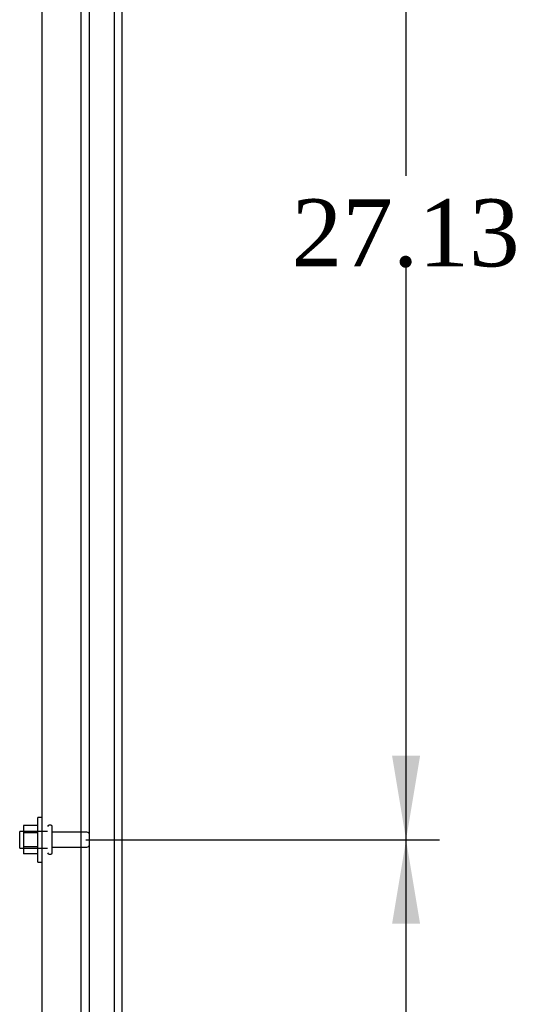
# Model space of a CAD drawing. Header units: inches. Extents: x 1 to 359, y -2 to 239.
# Tile 28 of 51: x 180 to 191, y 117 to 139. Entities that reach past the tile are written whole.
import ezdxf
from ezdxf.enums import TextEntityAlignment as Align
from ezdxf.lldxf.tags import DXFTag

# ---------------------------------------------------------------- set-up
doc = ezdxf.new("R2010")
doc.units = ezdxf.units.IN
doc.header["$MEASUREMENT"] = 0
for name, color, linetype in [('COM43132', 7, 'Continuous'), ('COM55738-22', 7, 'Continuous'), ('COM71181-1', 7, 'Continuous'), ('Default', 7, 'Continuous'), ('NTS166105', 7, 'Continuous'), ('STD26089', 7, 'Continuous'), ('WAF25059', 7, 'Continuous')]:
    doc.layers.add(name, color=color, linetype=linetype)
doc.styles.add('SEACAD_Times_New_Roman', font='times.ttf')
tags = doc.linetypes.add('HIDDEN2', pattern=[0.1875, 0.125, -0.0625]).pattern_tags.tags
tags[6:7] = [DXFTag(74, 4), DXFTag(75, 0), DXFTag(340, '0'), DXFTag(46, 0.0), DXFTag(50, 0.0), DXFTag(44, 0.0), DXFTag(45, 0.0)]
tags[4:5] = [DXFTag(74, 4), DXFTag(75, 0), DXFTag(340, '0'), DXFTag(46, 0.0), DXFTag(50, 0.0), DXFTag(44, 0.0), DXFTag(45, 0.0)]
doc.dimstyles.new('HAMMOND_(STH_-_300x200)', dxfattribs={"dimtxt": 1.5, "dimasz": 1.875, "dimexe": 0.75, "dimexo": 0.75, "dimgap": 0.375, "dimtad": 0, "dimtih": 1, "dimtoh": 1, "dimzin": 0, "dimdsep": 46, "dimtxsty": 'SEACAD_Times_New_Roman', "dimblk1": '_SE_FILLED', "dimblk2": '_SE_FILLED', "dimsah": 1, "dimcen": 0.75, "dimadec": 0, "dimazin": 0, "dimtfac": 0.8, "dimtofl": 0, "dimtmove": 0, "dimatfit": 3, "dimfxl": 0, "dimtolj": 1, "dimtzin": 0, "dimarcsym": 0})

# ---------------------------------------------------------------- blocks, each defined once
blk = doc.blocks.new('SE2')
at = {"layer": 'COM43132', "color": 7, "linetype": 'HIDDEN2'}
for p, q in [((181.188, 92.353), (181.188, 148.103)), ((180.313, 92.413), (180.313, 148.043))]:
    blk.add_line(p, q, dxfattribs=at)
at = {"layer": 'COM55738-22', "color": 7, "linetype": 'HIDDEN2'}
for p, q in [((181.375, 90.56), (181.375, 150.31)), ((181.928, 90.56), (181.928, 150.31))]:
    blk.add_line(p, q, dxfattribs=at)
at = {"layer": 'COM71181-1', "color": 7, "linetype": 'Continuous'}
blk.add_line((182.095, 150.413), (182.095, 90.478), dxfattribs=at)
at = {"layer": 'NTS166105', "color": 7, "linetype": 'HIDDEN2'}
for p, q in [((179.897, 120.544), (179.897, 120.382)), ((180.217, 120.544), (179.897, 120.544)), ((179.897, 120.382), (179.897, 120.073)), ((180.217, 120.382), (179.897, 120.382)), ((179.897, 120.073), (179.897, 119.912)), ((180.217, 120.073), (179.897, 120.073)), ((180.217, 119.912), (179.897, 119.912))]:
    blk.add_line(p, q, dxfattribs=at)
at = {"layer": 'STD26089', "color": 7, "linetype": 'HIDDEN2'}
for p, q in [((179.813, 120.04), (179.813, 120.415)), ((180.438, 120.415), (179.813, 120.415)), ((180.508, 120.553), (180.468, 120.553)), ((180.538, 119.933), (180.538, 120.523)), ((181.315, 120.394), (180.538, 120.394)), ((179.813, 120.04), (180.438, 120.04)), ((180.468, 119.903), (180.508, 119.903)), ((180.538, 120.062), (181.315, 120.062))]:
    blk.add_line(p, q, dxfattribs=at)
for centre, radius, start, end in [((180.468, 120.523), 0.03, 90, 180), ((180.508, 120.523), 0.03, 0, 90), ((181.315, 120.334), 0.06, 0, 90), ((181.315, 120.122), 0.06, 270, 0), ((180.468, 119.933), 0.03, 180, 270), ((180.508, 119.933), 0.03, 270, 0)]:
    blk.add_arc(centre, radius, start, end, dxfattribs=at)
at = {"layer": 'WAF25059', "color": 7, "linetype": 'HIDDEN2'}
for p, q in [((180.217, 119.728), (180.217, 120.728)), ((180.313, 120.728), (180.217, 120.728)), ((180.217, 119.728), (180.313, 119.728))]:
    blk.add_line(p, q, dxfattribs=at)
blk = doc.blocks.new('DMBLK2980')
at = {"layer": 'Default', "linetype": 'Continuous'}
for points in [[(188.76, 118.353), (188.447, 120.228), (188.135, 118.353)], [(188.76, 94.978), (188.135, 94.978), (188.447, 93.103)]]:
    blk.add_hatch(color=7, dxfattribs=at).paths.add_polyline_path(points)
at = {"layer": 'Default', "color": 7, "linetype": 'Continuous'}
for p, q in [((181.288, 120.228), (189.197, 120.228)), ((188.447, 107.94), (188.447, 120.228)), ((188.447, 93.103), (188.447, 105.915)), ((181.288, 93.103), (189.197, 93.103))]:
    blk.add_line(p, q, dxfattribs=at)
at = {"layer": 'Default', "color": 7, "linetype": 'Continuous', "style": 'SEACAD_Times_New_Roman'}
blk.add_text('27.13', height=1.5, dxfattribs=at).set_placement((185.888, 107.415), align=Align.TOP_LEFT)
blk = doc.blocks.new('_SE_FILLED')
at = {"color": 0}
blk.add_line((0, 0), (-1, 0), dxfattribs=at)
blk.add_solid([(0, 0), (-1, -0.1665), (-1, 0.1665), (0, 0)], dxfattribs=at)
blk = doc.blocks.new('DMBLK2981')
at = {"layer": 'Default', "linetype": 'Continuous'}
for points in [[(188.76, 145.478), (188.447, 147.353), (188.135, 145.478)], [(188.76, 122.103), (188.135, 122.103), (188.447, 120.228)]]:
    blk.add_hatch(color=7, dxfattribs=at).paths.add_polyline_path(points)
at = {"layer": 'Default', "color": 7, "linetype": 'Continuous'}
for p, q in [((181.288, 147.353), (189.197, 147.353)), ((188.447, 135.065), (188.447, 147.353)), ((188.447, 120.228), (188.447, 133.04)), ((181.288, 120.228), (189.197, 120.228))]:
    blk.add_line(p, q, dxfattribs=at)
at = {"layer": 'Default', "color": 7, "linetype": 'Continuous', "style": 'SEACAD_Times_New_Roman'}
blk.add_text('27.13', height=1.5, dxfattribs=at).set_placement((185.888, 134.54), align=Align.TOP_LEFT)

msp = doc.modelspace()

# ---------------------------------------------------------------- block references
at = {"layer": 'Default'}
msp.add_blockref('SE2', (0, 0), dxfattribs=at)

# ---------------------------------------------------------------- dimensions: what is measured, and where the dimension line sits
at = {"layer": 'Default', "color": 7, "linetype": 'Continuous'}
for base, p1, p2, picture, middle in [((188.447243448, 120.22776158), (180.537864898, 120.22776158), (180.537864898, 147.35276158), 'DMBLK2981', (188.447243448, 133.790261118)), ((188.447243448, 93.10276158), (180.537864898, 93.10276158), (180.537864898, 120.22776158), 'DMBLK2980', (188.447243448, 106.665261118))]:
    dim = msp.add_linear_dim(base=base, p1=p1, p2=p2, angle=90, text='\\A1;<>', dimstyle='HAMMOND_(STH_-_300x200)', dxfattribs=at)
    dim.commit()
    dim.dimension.update_dxf_attribs({"geometry": picture, "text_midpoint": middle, "dimtype": 161})

doc.saveas('drawing.dxf')
